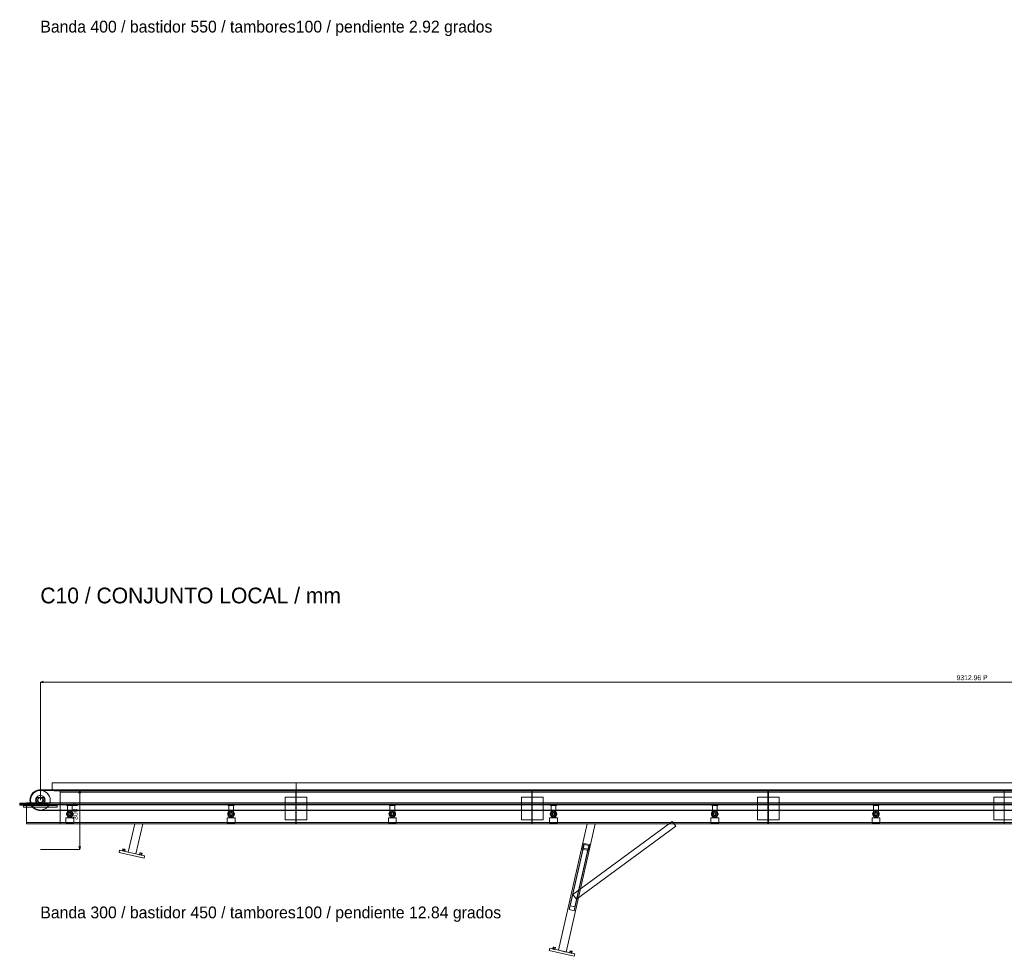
# Model space of a CAD drawing. Header units: millimetres. Extents: x -3490 to 61924, y -72580 to 6847.
# Tile 7 of 256: x -105 to 4899, y -56793 to -52035. Entities that reach past the tile are written whole.
import ezdxf

# ---------------------------------------------------------------- set-up
doc = ezdxf.new("R2010")
doc.units = ezdxf.units.MM
for name, color, linetype, lineweight in [('COTAS_P', 1, 'Continuous', 0), ('R27_C10_CONJUNTO', 7, 'Continuous', 0), ('TEXTOS', 4, 'Continuous', 0)]:
    doc.layers.add(name, color=color, linetype=linetype, lineweight=lineweight)
doc.dimstyles.new('R19_10', dxfattribs={"dimtxt": 25, "dimasz": 15, "dimexe": 15, "dimexo": 8, "dimgap": 10, "dimtad": 1, "dimtih": 1, "dimtoh": 1, "dimdsep": 46, "dimcen": 0.09, "dimadec": 0, "dimazin": 0, "dimtfac": 1, "dimtdec": 4, "dimtofl": 0, "dimtmove": 0, "dimatfit": 3, "dimfxl": 1, "dimtolj": 1, "dimtzin": 0, "dimarcsym": 0})

# ---------------------------------------------------------------- blocks, each defined once
blk = doc.blocks.new('DIM_R29_70')
at = {"layer": 'COTAS_P'}
for p, q in [((0, -55400), (15, -55395.5)), ((0, -56000), (0, -55400)), ((0, -55400), (9313, -55400)), ((0, -55400), (15, -55404.5)), ((9313, -55400), (9298, -55395.5)), ((9313, -55400), (9298, -55404.5)), ((9313, -56000), (9313, -55400))]:
    blk.add_line(p, q, dxfattribs=at)
blk.add_text('9312.96 P', height=25, dxfattribs=at).set_placement((4656.5, -55390))
blk = doc.blocks.new('DIM_R29_71')
at = {"layer": 'COTAS_P'}
for p, q in [((0, -55950), (200, -55950)), ((200, -55950), (195.5, -55965)), ((200, -56250), (200, -55950)), ((200, -55950), (204.5, -55965)), ((200, -56250), (195.5, -56235)), ((200, -56250), (204.5, -56235)), ((0, -56250), (200, -56250))]:
    blk.add_line(p, q, dxfattribs=at)
blk.add_text('300 P', height=25, rotation=90, dxfattribs=at).set_placement((190, -56100))

msp = doc.modelspace()

# ---------------------------------------------------------------- linework, layer by layer
at = {"layer": 'R27_C10_CONJUNTO'}
for p, q in [((60, -55912), (9252.964, -55912)), ((60, -55912), (60, -55947)), ((1300, -55912), (9252.964, -55912)), ((1300, -55912), (1300, -55947)), ((-53, -56000), (-52.547, -55993.082)), ((-52.547, -55993.082), (-51.194, -55986.283)), ((-49.572, -55993.474), (-52.547, -55993.082)), ((-51.194, -55986.283), (-48.966, -55979.718)), ((-48.296, -55987.059), (-51.194, -55986.283)), ((-50, -56000), (-49.039, -55990.245)), ((-49.572, -55993.474), (-50, -56000)), ((-48.296, -55987.059), (-49.572, -55993.474)), ((-49.039, -55990.245), (-46.194, -55980.866)), ((-48.966, -55979.718), (-45.899, -55973.5)), ((-46.194, -55980.866), (-48.966, -55979.718)), ((-46.194, -55980.866), (-48.296, -55987.059)), ((-46.194, -55980.866), (-41.573, -55972.221)), ((-43.301, -55975), (-46.194, -55980.866)), ((-45.899, -55973.5), (-42.048, -55967.736)), ((-43.301, -55975), (-45.899, -55973.5)), ((-39.668, -55969.562), (-43.301, -55975)), ((-42.048, -55967.736), (-37.477, -55962.523)), ((-39.668, -55969.562), (-42.048, -55967.736)), ((-41.573, -55972.221), (-35.355, -55964.645)), ((-35.355, -55964.645), (-39.668, -55969.562)), ((-37.477, -55962.523), (-32.264, -55957.952)), ((-35.355, -55964.645), (-37.477, -55962.523)), ((-35.355, -55964.645), (-27.779, -55958.427)), ((-30.438, -55960.332), (-35.355, -55964.645)), ((-32.264, -55957.952), (-26.5, -55954.101)), ((-30.438, -55960.332), (-32.264, -55957.952)), ((-25, -55956.699), (-30.438, -55960.332)), ((-27.779, -55958.427), (-19.134, -55953.806)), ((-26.5, -55954.101), (-20.282, -55951.034)), ((-25, -55956.699), (-26.5, -55954.101)), ((-19.134, -55953.806), (-25, -55956.699)), ((-23.539, -55995.318), (-22.173, -55990.816)), ((-22.173, -55990.816), (-19.955, -55986.666)), ((-20.282, -55951.034), (-13.717, -55948.806)), ((-19.134, -55953.806), (-20.282, -55951.034)), ((-19.955, -55986.666), (-16.971, -55983.029)), ((-19.134, -55953.806), (-9.755, -55950.961)), ((-12.941, -55951.704), (-19.134, -55953.806)), ((-18, -55987), (18, -55987)), ((-18, -55987), (-18, -56013)), ((-16.971, -55983.029), (-13.334, -55980.045)), ((-13.717, -55948.806), (-6.918, -55947.453)), ((-12.941, -55951.704), (-13.717, -55948.806)), ((-13.334, -55980.045), (-9.184, -55977.827)), ((-6.526, -55950.428), (-12.941, -55951.704)), ((-11.548, -55995.216), (-10.393, -55993.055)), ((-10.393, -55993.055), (-8.839, -55991.161)), ((-9.755, -55950.961), (0, -55950)), ((-9.184, -55977.827), (-4.682, -55976.461)), ((-8.839, -55991.161), (-6.945, -55989.607)), ((-6.945, -55989.607), (-4.784, -55988.452)), ((-6.918, -55947.453), (0, -55947)), ((-6.526, -55950.428), (-6.918, -55947.453)), ((0, -55950), (-6.526, -55950.428)), ((-4.784, -55988.452), (-2.439, -55987.74)), ((-4.682, -55976.461), (0, -55976)), ((-2.439, -55987.74), (0, -55987.5)), ((0, -55947), (9312.964, -55947)), ((0, -55947), (0, -55950)), ((0, -55950), (9312.964, -55950)), ((0, -55950), (9.755, -55950.961)), ((0, -55976), (4.682, -55976.461)), ((0, -55987.5), (2.439, -55987.74)), ((2.439, -55987.74), (4.784, -55988.452)), ((4.682, -55976.461), (9.184, -55977.827)), ((4.784, -55988.452), (6.945, -55989.607)), ((6.945, -55989.607), (8.839, -55991.161)), ((8.839, -55991.161), (10.393, -55993.055)), ((9.184, -55977.827), (13.334, -55980.045)), ((9.755, -55950.961), (19.134, -55953.806)), ((10.393, -55993.055), (11.548, -55995.216)), ((13.334, -55980.045), (16.971, -55983.029)), ((16.971, -55983.029), (19.955, -55986.666)), ((18, -56013), (18, -55987)), ((19.134, -55953.806), (27.779, -55958.427)), ((19.955, -55986.666), (22.173, -55990.816)), ((22.173, -55990.816), (23.539, -55995.318)), ((27.779, -55958.427), (35.355, -55964.645)), ((35.355, -55964.645), (41.573, -55972.221)), ((41.573, -55972.221), (46.194, -55980.866)), ((46.194, -55980.866), (49.039, -55990.245)), ((49.039, -55990.245), (50, -56000)), ((60, -55947), (9252.964, -55947)), ((70, -55950), (9242.964, -55950)), ((70, -55950), (70, -55953)), ((70, -55953), (9242.964, -55953)), ((100, -55953), (1298, -55953)), ((100, -55953), (100, -56120)), ((100, -55953), (100, -55959)), ((100, -55953), (9212.964, -55953)), ((100, -55959), (1298, -55959)), ((100, -55959), (9212.964, -55959)), ((1245, -55985), (1355, -55985)), ((1245, -55985), (1245, -56100)), ((1298, -56120), (1298, -55953)), ((1298, -55959), (1298, -55953)), ((1300, -55947), (9252.964, -55947)), ((1300, -55953), (2498, -55953)), ((1300, -55953), (1300, -56120)), ((1300, -55953), (1300, -55959)), ((1300, -55959), (2498, -55959)), ((1355, -56100), (1355, -55985)), ((2445, -55985), (2555, -55985)), ((2445, -55985), (2445, -56100)), ((2498, -56120), (2498, -55953)), ((2498, -55959), (2498, -55953)), ((2500, -55953), (3698, -55953)), ((2500, -55953), (2500, -56120)), ((2500, -55953), (2500, -55959)), ((2500, -55959), (3698, -55959)), ((2555, -56100), (2555, -55985)), ((3645, -55985), (3755, -55985)), ((3645, -55985), (3645, -56100)), ((3698, -56120), (3698, -55953)), ((3698, -55959), (3698, -55953)), ((3700, -55953), (4898, -55953)), ((3700, -55953), (3700, -56120)), ((3700, -55953), (3700, -55959)), ((3700, -55959), (4898, -55959)), ((3755, -56100), (3755, -55985)), ((4845, -55985), (4955, -55985)), ((4845, -55985), (4845, -56100)), ((4898, -56120), (4898, -55953)), ((4898, -55959), (4898, -55953)), ((-105, -56015.096), (-105, -56015)), ((-105, -56015), (15, -56015)), ((-105, -56015.381), (-105, -56015.096)), ((-105, -56015.096), (15, -56015.096)), ((-105, -56015.843), (-105, -56015.381)), ((-105, -56015.381), (15, -56015.381)), ((-105, -56016.464), (-105, -56015.843)), ((-105, -56015.843), (15, -56015.843)), ((-105, -56017.222), (-105, -56016.464)), ((-105, -56016.464), (15, -56016.464)), ((-105, -56018.087), (-105, -56017.222)), ((-105, -56017.222), (15, -56017.222)), ((-105, -56019.025), (-105, -56018.087)), ((-105, -56018.087), (15, -56018.087)), ((-105, -56020), (-105, -56019.025)), ((-105, -56019.025), (15, -56019.025)), ((-105, -56020.975), (-105, -56020)), ((15, -56020), (-105, -56020)), ((-105, -56020.975), (-105, -56021.913)), ((-105, -56020.975), (15, -56020.975)), ((-105, -56021.913), (-105, -56022.778)), ((-105, -56021.913), (15, -56021.913)), ((-105, -56022.778), (-105, -56023.536)), ((-105, -56022.778), (15, -56022.778)), ((-105, -56023.536), (-105, -56024.157)), ((-105, -56023.536), (15, -56023.536)), ((-105, -56024.157), (-105, -56024.619)), ((-105, -56024.157), (15, -56024.157)), ((-105, -56024.619), (-105, -56024.904)), ((-105, -56024.619), (15, -56024.619)), ((-105, -56024.904), (-105, -56025)), ((-105, -56024.904), (15, -56024.904)), ((-105, -56025), (15, -56025)), ((-85, -56027), (85, -56027)), ((-85, -56027), (-85, -56035)), ((-85, -56035), (85, -56035)), ((-70, -56014), (9382.964, -56014)), ((-70, -56014), (-70, -56020)), ((-70, -56020), (9382.964, -56020)), ((-70, -56023), (9382.964, -56023)), ((-70, -56023), (-70, -56120)), ((-50, -56000), (-53, -56000)), ((-52.547, -56006.918), (-53, -56000)), ((-49.572, -56006.526), (-52.547, -56006.918)), ((-51.194, -56013.717), (-52.547, -56006.918)), ((-48.296, -56012.941), (-51.194, -56013.717)), ((-48.966, -56020.282), (-51.194, -56013.717)), ((-49.039, -56009.755), (-50, -56000)), ((-50, -56000), (-49.572, -56006.526)), ((-49.572, -56006.526), (-48.296, -56012.941)), ((-46.194, -56019.134), (-49.039, -56009.755)), ((-46.194, -56019.134), (-48.966, -56020.282)), ((-45.899, -56026.5), (-48.966, -56020.282)), ((-48.296, -56012.941), (-46.194, -56019.134)), ((-41.573, -56027.779), (-46.194, -56019.134)), ((-46.194, -56019.134), (-43.301, -56025)), ((-43.301, -56025), (-45.899, -56026.5)), ((-42.048, -56032.264), (-45.899, -56026.5)), ((-45, -56013), (45, -56013)), ((-45, -56013), (-45, -56023)), ((-45, -56023), (45, -56023)), ((-43.301, -56025), (-39.668, -56030.438)), ((-39.668, -56030.438), (-42.048, -56032.264)), ((-37.477, -56037.477), (-42.048, -56032.264)), ((-35.355, -56035.355), (-41.573, -56027.779)), ((-39.668, -56030.438), (-35.355, -56035.355)), ((-35.355, -56035.355), (-37.477, -56037.477)), ((-32.264, -56042.048), (-37.477, -56037.477)), ((-37, -56013.077), (-37, -56013)), ((-37, -56013), (-23, -56013)), ((-37, -56013.304), (-37, -56013.077)), ((-37, -56013.077), (-23, -56013.077)), ((-37, -56013.674), (-37, -56013.304)), ((-37, -56013.304), (-23, -56013.304)), ((-37, -56014.172), (-37, -56013.674)), ((-37, -56013.674), (-23, -56013.674)), ((-37, -56014.778), (-37, -56014.172)), ((-37, -56014.172), (-23, -56014.172)), ((-37, -56015.469), (-37, -56014.778)), ((-37, -56014.778), (-23, -56014.778)), ((-37, -56016.22), (-37, -56015.469)), ((-37, -56015.469), (-23, -56015.469)), ((-37, -56017), (-37, -56016.22)), ((-37, -56016.22), (-23, -56016.22)), ((-37, -56017.78), (-37, -56017)), ((-23, -56017), (-37, -56017)), ((-37, -56017.78), (-37, -56018.531)), ((-37, -56017.78), (-23, -56017.78)), ((-37, -56018.531), (-37, -56019.222)), ((-37, -56018.531), (-23, -56018.531)), ((-37, -56019.222), (-37, -56019.828)), ((-37, -56019.222), (-23, -56019.222)), ((-37, -56019.828), (-37, -56020.326)), ((-37, -56019.828), (-23, -56019.828)), ((-37, -56020.326), (-37, -56020.696)), ((-37, -56020.326), (-23, -56020.326)), ((-37, -56020.696), (-37, -56020.923)), ((-37, -56020.696), (-23, -56020.696)), ((-37, -56020.923), (-37, -56021)), ((-37, -56020.923), (-23, -56020.923)), ((-37, -56021), (-23, -56021)), ((-27.779, -56041.573), (-35.355, -56035.355)), ((-35.355, -56035.355), (-30.438, -56039.668)), ((-30.438, -56039.668), (-32.264, -56042.048)), ((-26.5, -56045.899), (-32.264, -56042.048)), ((-30.438, -56039.668), (-25, -56043.301)), ((-19.134, -56046.194), (-27.779, -56041.573)), ((-25, -56043.301), (-26.5, -56045.899)), ((-25, -56043.301), (-19.134, -56046.194)), ((-24, -56000), (-23.539, -55995.318)), ((-23.539, -56004.682), (-24, -56000)), ((-22.173, -56009.184), (-23.539, -56004.682)), ((-23, -56013.077), (-23, -56013)), ((-23, -56013.304), (-23, -56013.077)), ((-23, -56013.674), (-23, -56013.304)), ((-23, -56014.172), (-23, -56013.674)), ((-23, -56014.778), (-23, -56014.172)), ((-23, -56015.469), (-23, -56014.778)), ((-23, -56016.22), (-23, -56015.469)), ((-23, -56017), (-23, -56016.22)), ((-23, -56017), (-23, -56017.78)), ((-23, -56017.78), (-23, -56018.531)), ((-23, -56018.531), (-23, -56019.222)), ((-23, -56019.222), (-23, -56019.828)), ((-23, -56019.828), (-23, -56020.326)), ((-23, -56020.326), (-23, -56020.696)), ((-23, -56020.696), (-23, -56020.923)), ((-23, -56020.923), (-23, -56021)), ((-19.955, -56013.334), (-22.173, -56009.184)), ((-16.971, -56016.971), (-19.955, -56013.334)), ((-18, -56013), (18, -56013)), ((-13.334, -56019.955), (-16.971, -56016.971)), ((-9.184, -56022.173), (-13.334, -56019.955)), ((-12.5, -56000), (-12.26, -55997.561)), ((-12.26, -56002.439), (-12.5, -56000)), ((-12.26, -55997.561), (-11.548, -55995.216)), ((-11.548, -56004.784), (-12.26, -56002.439)), ((-10.393, -56006.945), (-11.548, -56004.784)), ((-8.839, -56008.839), (-10.393, -56006.945)), ((-4.682, -56023.539), (-9.184, -56022.173)), ((-6.945, -56010.393), (-8.839, -56008.839)), ((-4.784, -56011.548), (-6.945, -56010.393)), ((-2.439, -56012.26), (-4.784, -56011.548)), ((0, -56024), (-4.682, -56023.539)), ((0, -56012.5), (-2.439, -56012.26)), ((2.439, -56012.26), (0, -56012.5)), ((4.682, -56023.539), (0, -56024)), ((4.784, -56011.548), (2.439, -56012.26)), ((9.184, -56022.173), (4.682, -56023.539)), ((6.945, -56010.393), (4.784, -56011.548)), ((8.839, -56008.839), (6.945, -56010.393)), ((10.393, -56006.945), (8.839, -56008.839)), ((13.334, -56019.955), (9.184, -56022.173)), ((11.548, -56004.784), (10.393, -56006.945)), ((11.548, -55995.216), (12.26, -55997.561)), ((12.26, -56002.439), (11.548, -56004.784)), ((12.26, -55997.561), (12.5, -56000)), ((12.5, -56000), (12.26, -56002.439)), ((16.971, -56016.971), (13.334, -56019.955)), ((15, -56015.096), (15, -56015)), ((15, -56015.381), (15, -56015.096)), ((15, -56015.843), (15, -56015.381)), ((15, -56016.464), (15, -56015.843)), ((15, -56017.222), (15, -56016.464)), ((15, -56018.087), (15, -56017.222)), ((15, -56019.025), (15, -56018.087)), ((15, -56020), (15, -56019.025)), ((15, -56020), (15, -56020.975)), ((15, -56020.975), (15, -56021.913)), ((15, -56021.913), (15, -56022.778)), ((15, -56022.778), (15, -56023.536)), ((15, -56023.536), (15, -56024.157)), ((15, -56024.157), (15, -56024.619)), ((15, -56024.619), (15, -56024.904)), ((15, -56024.904), (15, -56025)), ((19.955, -56013.334), (16.971, -56016.971)), ((27.779, -56041.573), (19.134, -56046.194)), ((22.173, -56009.184), (19.955, -56013.334)), ((23.539, -56004.682), (22.173, -56009.184)), ((23, -56013.077), (23, -56013)), ((23, -56013), (37, -56013)), ((23, -56013.304), (23, -56013.077)), ((23, -56013.077), (37, -56013.077)), ((23, -56013.674), (23, -56013.304)), ((23, -56013.304), (37, -56013.304)), ((23, -56014.172), (23, -56013.674)), ((23, -56013.674), (37, -56013.674)), ((23, -56014.778), (23, -56014.172)), ((23, -56014.172), (37, -56014.172)), ((23, -56015.469), (23, -56014.778)), ((23, -56014.778), (37, -56014.778)), ((23, -56016.22), (23, -56015.469)), ((23, -56015.469), (37, -56015.469)), ((23, -56017), (23, -56016.22)), ((23, -56016.22), (37, -56016.22)), ((23, -56017.78), (23, -56017)), ((37, -56017), (23, -56017)), ((23, -56017.78), (23, -56018.531)), ((23, -56017.78), (37, -56017.78)), ((23, -56018.531), (23, -56019.222)), ((23, -56018.531), (37, -56018.531)), ((23, -56019.222), (23, -56019.828)), ((23, -56019.222), (37, -56019.222)), ((23, -56019.828), (23, -56020.326)), ((23, -56019.828), (37, -56019.828)), ((23, -56020.326), (23, -56020.696)), ((23, -56020.326), (37, -56020.326)), ((23, -56020.696), (23, -56020.923)), ((23, -56020.696), (37, -56020.696)), ((23, -56020.923), (23, -56021)), ((23, -56020.923), (37, -56020.923)), ((23, -56021), (37, -56021)), ((23.539, -55995.318), (24, -56000)), ((24, -56000), (23.539, -56004.682)), ((35.355, -56035.355), (27.779, -56041.573)), ((41.573, -56027.779), (35.355, -56035.355)), ((37, -56013.077), (37, -56013)), ((37, -56013.304), (37, -56013.077)), ((37, -56013.674), (37, -56013.304)), ((37, -56014.172), (37, -56013.674)), ((37, -56014.778), (37, -56014.172)), ((37, -56015.469), (37, -56014.778)), ((37, -56016.22), (37, -56015.469)), ((37, -56017), (37, -56016.22)), ((37, -56017), (37, -56017.78)), ((37, -56017.78), (37, -56018.531)), ((37, -56018.531), (37, -56019.222)), ((37, -56019.222), (37, -56019.828)), ((37, -56019.828), (37, -56020.326)), ((37, -56020.326), (37, -56020.696)), ((37, -56020.696), (37, -56020.923)), ((37, -56020.923), (37, -56021)), ((46.194, -56019.134), (41.573, -56027.779)), ((45, -56023), (45, -56013)), ((49.039, -56009.755), (46.194, -56019.134)), ((50, -56000), (49.039, -56009.755)), ((85, -56035), (85, -56027)), ((135, -56020), (165, -56020)), ((135, -56020), (135, -56026)), ((135, -56026), (165, -56026)), ((138, -56020), (162, -56020)), ((138, -56020), (138, -56080)), ((162, -56080), (162, -56020)), ((165, -56026), (165, -56020)), ((954.36, -56020), (984.36, -56020)), ((954.36, -56020), (954.36, -56026)), ((954.36, -56026), (984.36, -56026)), ((957.36, -56020), (981.36, -56020)), ((957.36, -56020), (957.36, -56080)), ((981.36, -56080), (981.36, -56020)), ((984.36, -56026), (984.36, -56020)), ((1773.721, -56020), (1803.721, -56020)), ((1773.721, -56020), (1773.721, -56026)), ((1773.721, -56026), (1803.721, -56026)), ((1776.721, -56020), (1800.721, -56020)), ((1776.721, -56020), (1776.721, -56080)), ((1800.721, -56080), (1800.721, -56020)), ((1803.721, -56026), (1803.721, -56020)), ((2593.081, -56020), (2623.081, -56020)), ((2593.081, -56020), (2593.081, -56026)), ((2593.081, -56026), (2623.081, -56026)), ((2596.081, -56020), (2620.081, -56020)), ((2596.081, -56020), (2596.081, -56080)), ((2620.081, -56080), (2620.081, -56020)), ((2623.081, -56026), (2623.081, -56020)), ((3412.441, -56020), (3442.441, -56020)), ((3412.441, -56020), (3412.441, -56026)), ((3412.441, -56026), (3442.441, -56026)), ((3415.441, -56020), (3439.441, -56020)), ((3415.441, -56020), (3415.441, -56080)), ((3439.441, -56080), (3439.441, -56020)), ((3442.441, -56026), (3442.441, -56020)), ((4231.802, -56020), (4261.802, -56020)), ((4231.802, -56020), (4231.802, -56026)), ((4231.802, -56026), (4261.802, -56026)), ((4234.802, -56020), (4258.802, -56020)), ((4234.802, -56020), (4234.802, -56080)), ((4258.802, -56080), (4258.802, -56020)), ((4261.802, -56026), (4261.802, -56020)), ((-20.282, -56048.966), (-26.5, -56045.899)), ((-19.134, -56046.194), (-20.282, -56048.966)), ((-13.717, -56051.194), (-20.282, -56048.966)), ((-9.755, -56049.039), (-19.134, -56046.194)), ((-19.134, -56046.194), (-12.941, -56048.296)), ((-12.941, -56048.296), (-13.717, -56051.194)), ((-6.918, -56052.547), (-13.717, -56051.194)), ((-12.941, -56048.296), (-6.526, -56049.572)), ((0, -56050), (-9.755, -56049.039)), ((-6.526, -56049.572), (-6.918, -56052.547)), ((0, -56053), (-6.918, -56052.547)), ((-6.526, -56049.572), (0, -56050)), ((9.755, -56049.039), (0, -56050)), ((0, -56050), (9312.964, -56050)), ((0, -56050), (0, -56053)), ((0, -56053), (9312.964, -56053)), ((19.134, -56046.194), (9.755, -56049.039)), ((130, -56090), (170, -56090)), ((130, -56090), (130, -56115)), ((133, -56070), (133.327, -56066.683)), ((133.327, -56073.317), (133, -56070)), ((133.327, -56066.683), (134.294, -56063.494)), ((134.294, -56076.506), (133.327, -56073.317)), ((134.294, -56063.494), (135.865, -56060.555)), ((135.865, -56079.445), (134.294, -56076.506)), ((135.865, -56060.555), (137.979, -56057.979)), ((137.979, -56082.021), (135.865, -56079.445)), ((137.979, -56057.979), (140.555, -56055.865)), ((140.555, -56084.135), (137.979, -56082.021)), ((138, -56070), (138.231, -56067.659)), ((138.231, -56072.341), (138, -56070)), ((138, -56080), (162, -56080)), ((138.231, -56067.659), (138.913, -56065.408)), ((138.913, -56074.592), (138.231, -56072.341)), ((138.913, -56065.408), (140.022, -56063.333)), ((140.022, -56076.667), (138.913, -56074.592)), ((140.022, -56063.333), (141.515, -56061.515)), ((141.515, -56078.485), (140.022, -56076.667)), ((140.555, -56055.865), (143.494, -56054.294)), ((143.494, -56085.706), (140.555, -56084.135)), ((141.515, -56061.515), (143.333, -56060.022)), ((143.333, -56079.978), (141.515, -56078.485)), ((143.333, -56060.022), (145.408, -56058.913)), ((145.408, -56081.087), (143.333, -56079.978)), ((143.494, -56054.294), (146.683, -56053.327)), ((146.683, -56086.673), (143.494, -56085.706)), ((144, -56070), (144.115, -56068.829)), ((144.115, -56071.171), (144, -56070)), ((144.115, -56068.829), (144.457, -56067.704)), ((144.457, -56072.296), (144.115, -56071.171)), ((144.457, -56067.704), (145.011, -56066.667)), ((145.011, -56073.333), (144.457, -56072.296)), ((145.011, -56066.667), (145.757, -56065.757)), ((145.757, -56074.243), (145.011, -56073.333)), ((145.408, -56058.913), (147.659, -56058.231)), ((147.659, -56081.769), (145.408, -56081.087)), ((145.757, -56065.757), (146.667, -56065.011)), ((146.667, -56074.989), (145.757, -56074.243)), ((146.667, -56065.011), (147.704, -56064.457)), ((147.704, -56075.543), (146.667, -56074.989)), ((146.683, -56053.327), (150, -56053)), ((150, -56087), (146.683, -56086.673)), ((147.659, -56058.231), (150, -56058)), ((150, -56082), (147.659, -56081.769)), ((147.704, -56064.457), (148.829, -56064.115)), ((148.829, -56075.885), (147.704, -56075.543)), ((148.829, -56064.115), (150, -56064)), ((150, -56076), (148.829, -56075.885)), ((150, -56053), (153.317, -56053.327)), ((150, -56058), (152.341, -56058.231)), ((150, -56064), (151.171, -56064.115)), ((151.171, -56075.885), (150, -56076)), ((152.341, -56081.769), (150, -56082)), ((153.317, -56086.673), (150, -56087)), ((151.171, -56064.115), (152.296, -56064.457)), ((152.296, -56075.543), (151.171, -56075.885)), ((152.296, -56064.457), (153.333, -56065.011)), ((153.333, -56074.989), (152.296, -56075.543)), ((152.341, -56058.231), (154.592, -56058.913)), ((154.592, -56081.087), (152.341, -56081.769)), ((153.317, -56053.327), (156.506, -56054.294)), ((156.506, -56085.706), (153.317, -56086.673)), ((153.333, -56065.011), (154.243, -56065.757)), ((154.243, -56074.243), (153.333, -56074.989)), ((154.243, -56065.757), (154.989, -56066.667)), ((154.989, -56073.333), (154.243, -56074.243)), ((154.592, -56058.913), (156.667, -56060.022)), ((156.667, -56079.978), (154.592, -56081.087)), ((154.989, -56066.667), (155.543, -56067.704)), ((155.543, -56072.296), (154.989, -56073.333)), ((155.543, -56067.704), (155.885, -56068.829)), ((155.885, -56071.171), (155.543, -56072.296)), ((155.885, -56068.829), (156, -56070)), ((156, -56070), (155.885, -56071.171)), ((156.506, -56054.294), (159.445, -56055.865)), ((159.445, -56084.135), (156.506, -56085.706)), ((156.667, -56060.022), (158.485, -56061.515)), ((158.485, -56078.485), (156.667, -56079.978)), ((158.485, -56061.515), (159.978, -56063.333)), ((159.978, -56076.667), (158.485, -56078.485)), ((159.445, -56055.865), (162.021, -56057.979)), ((162.021, -56082.021), (159.445, -56084.135)), ((159.978, -56063.333), (161.087, -56065.408)), ((161.087, -56074.592), (159.978, -56076.667)), ((161.087, -56065.408), (161.769, -56067.659)), ((161.769, -56072.341), (161.087, -56074.592)), ((161.769, -56067.659), (162, -56070)), ((162, -56070), (161.769, -56072.341)), ((162.021, -56057.979), (164.135, -56060.555)), ((164.135, -56079.445), (162.021, -56082.021)), ((164.135, -56060.555), (165.706, -56063.494)), ((165.706, -56076.506), (164.135, -56079.445)), ((165.706, -56063.494), (166.673, -56066.683)), ((166.673, -56073.317), (165.706, -56076.506)), ((166.673, -56066.683), (167, -56070)), ((167, -56070), (166.673, -56073.317)), ((170, -56115), (170, -56090)), ((949.36, -56090), (989.36, -56090)), ((949.36, -56090), (949.36, -56115)), ((952.36, -56070), (952.687, -56066.683)), ((952.687, -56073.317), (952.36, -56070)), ((952.687, -56066.683), (953.654, -56063.494)), ((953.654, -56076.506), (952.687, -56073.317)), ((953.654, -56063.494), (955.225, -56060.555)), ((955.225, -56079.445), (953.654, -56076.506)), ((955.225, -56060.555), (957.34, -56057.979)), ((957.34, -56082.021), (955.225, -56079.445)), ((957.34, -56057.979), (959.916, -56055.865)), ((959.916, -56084.135), (957.34, -56082.021)), ((957.36, -56070), (957.591, -56067.659)), ((957.591, -56072.341), (957.36, -56070)), ((957.36, -56080), (981.36, -56080)), ((957.591, -56067.659), (958.274, -56065.408)), ((958.274, -56074.592), (957.591, -56072.341)), ((958.274, -56065.408), (959.383, -56063.333)), ((959.383, -56076.667), (958.274, -56074.592)), ((959.383, -56063.333), (960.875, -56061.515)), ((960.875, -56078.485), (959.383, -56076.667)), ((959.916, -56055.865), (962.855, -56054.294)), ((962.855, -56085.706), (959.916, -56084.135)), ((960.875, -56061.515), (962.694, -56060.022)), ((962.694, -56079.978), (960.875, -56078.485)), ((962.694, -56060.022), (964.768, -56058.913)), ((964.768, -56081.087), (962.694, -56079.978)), ((962.855, -56054.294), (966.044, -56053.327)), ((966.044, -56086.673), (962.855, -56085.706)), ((963.36, -56070), (963.476, -56068.829)), ((963.476, -56071.171), (963.36, -56070)), ((963.476, -56068.829), (963.817, -56067.704)), ((963.817, -56072.296), (963.476, -56071.171)), ((963.817, -56067.704), (964.372, -56066.667)), ((964.372, -56073.333), (963.817, -56072.296)), ((964.372, -56066.667), (965.118, -56065.757)), ((965.118, -56074.243), (964.372, -56073.333)), ((964.768, -56058.913), (967.019, -56058.231)), ((967.019, -56081.769), (964.768, -56081.087)), ((965.118, -56065.757), (966.027, -56065.011)), ((966.027, -56074.989), (965.118, -56074.243)), ((966.027, -56065.011), (967.064, -56064.457)), ((967.064, -56075.543), (966.027, -56074.989)), ((966.044, -56053.327), (969.36, -56053)), ((969.36, -56087), (966.044, -56086.673)), ((967.019, -56058.231), (969.36, -56058)), ((969.36, -56082), (967.019, -56081.769)), ((967.064, -56064.457), (968.19, -56064.115)), ((968.19, -56075.885), (967.064, -56075.543)), ((968.19, -56064.115), (969.36, -56064)), ((969.36, -56076), (968.19, -56075.885)), ((969.36, -56053), (972.677, -56053.327)), ((969.36, -56058), (971.701, -56058.231)), ((969.36, -56064), (970.531, -56064.115)), ((970.531, -56075.885), (969.36, -56076)), ((971.701, -56081.769), (969.36, -56082)), ((972.677, -56086.673), (969.36, -56087)), ((970.531, -56064.115), (971.656, -56064.457)), ((971.656, -56075.543), (970.531, -56075.885)), ((971.656, -56064.457), (972.694, -56065.011)), ((972.694, -56074.989), (971.656, -56075.543)), ((971.701, -56058.231), (973.953, -56058.913)), ((973.953, -56081.087), (971.701, -56081.769)), ((972.677, -56053.327), (975.866, -56054.294)), ((975.866, -56085.706), (972.677, -56086.673)), ((972.694, -56065.011), (973.603, -56065.757)), ((973.603, -56074.243), (972.694, -56074.989)), ((973.603, -56065.757), (974.349, -56066.667)), ((974.349, -56073.333), (973.603, -56074.243)), ((973.953, -56058.913), (976.027, -56060.022)), ((976.027, -56079.978), (973.953, -56081.087)), ((974.349, -56066.667), (974.904, -56067.704)), ((974.904, -56072.296), (974.349, -56073.333)), ((974.904, -56067.704), (975.245, -56068.829)), ((975.245, -56071.171), (974.904, -56072.296)), ((975.245, -56068.829), (975.36, -56070)), ((975.36, -56070), (975.245, -56071.171)), ((975.866, -56054.294), (978.805, -56055.865)), ((978.805, -56084.135), (975.866, -56085.706)), ((976.027, -56060.022), (977.846, -56061.515)), ((977.846, -56078.485), (976.027, -56079.978)), ((977.846, -56061.515), (979.338, -56063.333)), ((979.338, -56076.667), (977.846, -56078.485)), ((978.805, -56055.865), (981.381, -56057.979)), ((981.381, -56082.021), (978.805, -56084.135)), ((979.338, -56063.333), (980.447, -56065.408)), ((980.447, -56074.592), (979.338, -56076.667)), ((980.447, -56065.408), (981.13, -56067.659)), ((981.13, -56072.341), (980.447, -56074.592)), ((981.13, -56067.659), (981.36, -56070)), ((981.36, -56070), (981.13, -56072.341)), ((981.381, -56057.979), (983.495, -56060.555)), ((983.495, -56079.445), (981.381, -56082.021)), ((983.495, -56060.555), (985.066, -56063.494)), ((985.066, -56076.506), (983.495, -56079.445)), ((985.066, -56063.494), (986.034, -56066.683)), ((986.034, -56073.317), (985.066, -56076.506)), ((986.034, -56066.683), (986.36, -56070)), ((986.36, -56070), (986.034, -56073.317)), ((989.36, -56115), (989.36, -56090)), ((1768.721, -56090), (1808.721, -56090)), ((1768.721, -56090), (1768.721, -56115)), ((1771.721, -56070), (1772.047, -56066.683)), ((1772.047, -56073.317), (1771.721, -56070)), ((1772.047, -56066.683), (1773.015, -56063.494)), ((1773.015, -56076.506), (1772.047, -56073.317)), ((1773.015, -56063.494), (1774.586, -56060.555)), ((1774.586, -56079.445), (1773.015, -56076.506)), ((1774.586, -56060.555), (1776.7, -56057.979)), ((1776.7, -56082.021), (1774.586, -56079.445)), ((1776.7, -56057.979), (1779.276, -56055.865)), ((1779.276, -56084.135), (1776.7, -56082.021)), ((1776.721, -56070), (1776.951, -56067.659)), ((1776.951, -56072.341), (1776.721, -56070)), ((1776.721, -56080), (1800.721, -56080)), ((1776.951, -56067.659), (1777.634, -56065.408)), ((1777.634, -56074.592), (1776.951, -56072.341)), ((1777.634, -56065.408), (1778.743, -56063.333)), ((1778.743, -56076.667), (1777.634, -56074.592)), ((1778.743, -56063.333), (1780.235, -56061.515)), ((1780.235, -56078.485), (1778.743, -56076.667)), ((1779.276, -56055.865), (1782.215, -56054.294)), ((1782.215, -56085.706), (1779.276, -56084.135)), ((1780.235, -56061.515), (1782.054, -56060.022)), ((1782.054, -56079.978), (1780.235, -56078.485)), ((1782.054, -56060.022), (1784.129, -56058.913)), ((1784.129, -56081.087), (1782.054, -56079.978)), ((1782.215, -56054.294), (1785.404, -56053.327)), ((1785.404, -56086.673), (1782.215, -56085.706)), ((1782.721, -56070), (1782.836, -56068.829)), ((1782.836, -56071.171), (1782.721, -56070)), ((1782.836, -56068.829), (1783.177, -56067.704)), ((1783.177, -56072.296), (1782.836, -56071.171)), ((1783.177, -56067.704), (1783.732, -56066.667)), ((1783.732, -56073.333), (1783.177, -56072.296)), ((1783.732, -56066.667), (1784.478, -56065.757)), ((1784.478, -56074.243), (1783.732, -56073.333)), ((1784.129, -56058.913), (1786.38, -56058.231)), ((1786.38, -56081.769), (1784.129, -56081.087)), ((1784.478, -56065.757), (1785.387, -56065.011)), ((1785.387, -56074.989), (1784.478, -56074.243)), ((1785.387, -56065.011), (1786.425, -56064.457)), ((1786.425, -56075.543), (1785.387, -56074.989)), ((1785.404, -56053.327), (1788.721, -56053)), ((1788.721, -56087), (1785.404, -56086.673)), ((1786.38, -56058.231), (1788.721, -56058)), ((1788.721, -56082), (1786.38, -56081.769)), ((1786.425, -56064.457), (1787.55, -56064.115)), ((1787.55, -56075.885), (1786.425, -56075.543)), ((1787.55, -56064.115), (1788.721, -56064)), ((1788.721, -56076), (1787.55, -56075.885)), ((1788.721, -56053), (1792.037, -56053.327)), ((1788.721, -56058), (1791.062, -56058.231)), ((1788.721, -56064), (1789.891, -56064.115)), ((1789.891, -56075.885), (1788.721, -56076)), ((1791.062, -56081.769), (1788.721, -56082)), ((1792.037, -56086.673), (1788.721, -56087)), ((1789.891, -56064.115), (1791.017, -56064.457)), ((1791.017, -56075.543), (1789.891, -56075.885)), ((1791.017, -56064.457), (1792.054, -56065.011)), ((1792.054, -56074.989), (1791.017, -56075.543)), ((1791.062, -56058.231), (1793.313, -56058.913)), ((1793.313, -56081.087), (1791.062, -56081.769)), ((1792.037, -56053.327), (1795.226, -56054.294)), ((1795.226, -56085.706), (1792.037, -56086.673)), ((1792.054, -56065.011), (1792.963, -56065.757)), ((1792.963, -56074.243), (1792.054, -56074.989)), ((1792.963, -56065.757), (1793.71, -56066.667)), ((1793.71, -56073.333), (1792.963, -56074.243)), ((1793.313, -56058.913), (1795.388, -56060.022)), ((1795.388, -56079.978), (1793.313, -56081.087)), ((1793.71, -56066.667), (1794.264, -56067.704)), ((1794.264, -56072.296), (1793.71, -56073.333)), ((1794.264, -56067.704), (1794.605, -56068.829)), ((1794.605, -56071.171), (1794.264, -56072.296)), ((1794.605, -56068.829), (1794.721, -56070)), ((1794.721, -56070), (1794.605, -56071.171)), ((1795.226, -56054.294), (1798.165, -56055.865)), ((1798.165, -56084.135), (1795.226, -56085.706)), ((1795.388, -56060.022), (1797.206, -56061.515)), ((1797.206, -56078.485), (1795.388, -56079.978)), ((1797.206, -56061.515), (1798.698, -56063.333)), ((1798.698, -56076.667), (1797.206, -56078.485)), ((1798.165, -56055.865), (1800.742, -56057.979)), ((1800.742, -56082.021), (1798.165, -56084.135)), ((1798.698, -56063.333), (1799.807, -56065.408)), ((1799.807, -56074.592), (1798.698, -56076.667)), ((1799.807, -56065.408), (1800.49, -56067.659)), ((1800.49, -56072.341), (1799.807, -56074.592)), ((1800.49, -56067.659), (1800.721, -56070)), ((1800.721, -56070), (1800.49, -56072.341)), ((1800.742, -56057.979), (1802.856, -56060.555)), ((1802.856, -56079.445), (1800.742, -56082.021)), ((1802.856, -56060.555), (1804.427, -56063.494)), ((1804.427, -56076.506), (1802.856, -56079.445)), ((1804.427, -56063.494), (1805.394, -56066.683)), ((1805.394, -56073.317), (1804.427, -56076.506)), ((1805.394, -56066.683), (1805.721, -56070)), ((1805.721, -56070), (1805.394, -56073.317)), ((1808.721, -56115), (1808.721, -56090)), ((2588.081, -56090), (2628.081, -56090)), ((2588.081, -56090), (2588.081, -56115)), ((2591.081, -56070), (2591.408, -56066.683)), ((2591.408, -56073.317), (2591.081, -56070)), ((2591.408, -56066.683), (2592.375, -56063.494)), ((2592.375, -56076.506), (2591.408, -56073.317)), ((2592.375, -56063.494), (2593.946, -56060.555)), ((2593.946, -56079.445), (2592.375, -56076.506)), ((2593.946, -56060.555), (2596.06, -56057.979)), ((2596.06, -56082.021), (2593.946, -56079.445)), ((2596.06, -56057.979), (2598.636, -56055.865)), ((2598.636, -56084.135), (2596.06, -56082.021)), ((2596.081, -56070), (2596.312, -56067.659)), ((2596.312, -56072.341), (2596.081, -56070)), ((2596.081, -56080), (2620.081, -56080)), ((2596.312, -56067.659), (2596.995, -56065.408)), ((2596.995, -56074.592), (2596.312, -56072.341)), ((2596.995, -56065.408), (2598.103, -56063.333)), ((2598.103, -56076.667), (2596.995, -56074.592)), ((2598.103, -56063.333), (2599.596, -56061.515)), ((2599.596, -56078.485), (2598.103, -56076.667)), ((2598.636, -56055.865), (2601.575, -56054.294)), ((2601.575, -56085.706), (2598.636, -56084.135)), ((2599.596, -56061.515), (2601.414, -56060.022)), ((2601.414, -56079.978), (2599.596, -56078.485)), ((2601.414, -56060.022), (2603.489, -56058.913)), ((2603.489, -56081.087), (2601.414, -56079.978)), ((2601.575, -56054.294), (2604.765, -56053.327)), ((2604.765, -56086.673), (2601.575, -56085.706)), ((2602.081, -56070), (2602.196, -56068.829)), ((2602.196, -56071.171), (2602.081, -56070)), ((2602.196, -56068.829), (2602.538, -56067.704)), ((2602.538, -56072.296), (2602.196, -56071.171)), ((2602.538, -56067.704), (2603.092, -56066.667)), ((2603.092, -56073.333), (2602.538, -56072.296)), ((2603.092, -56066.667), (2603.838, -56065.757)), ((2603.838, -56074.243), (2603.092, -56073.333)), ((2603.489, -56058.913), (2605.74, -56058.231)), ((2605.74, -56081.769), (2603.489, -56081.087)), ((2603.838, -56065.757), (2604.748, -56065.011)), ((2604.748, -56074.989), (2603.838, -56074.243)), ((2604.748, -56065.011), (2605.785, -56064.457)), ((2605.785, -56075.543), (2604.748, -56074.989)), ((2604.765, -56053.327), (2608.081, -56053)), ((2608.081, -56087), (2604.765, -56086.673)), ((2605.74, -56058.231), (2608.081, -56058)), ((2608.081, -56082), (2605.74, -56081.769)), ((2605.785, -56064.457), (2606.911, -56064.115)), ((2606.911, -56075.885), (2605.785, -56075.543)), ((2606.911, -56064.115), (2608.081, -56064)), ((2608.081, -56076), (2606.911, -56075.885)), ((2608.081, -56053), (2611.398, -56053.327)), ((2608.081, -56058), (2610.422, -56058.231)), ((2608.081, -56064), (2609.252, -56064.115)), ((2609.252, -56075.885), (2608.081, -56076)), ((2610.422, -56081.769), (2608.081, -56082)), ((2611.398, -56086.673), (2608.081, -56087)), ((2609.252, -56064.115), (2610.377, -56064.457)), ((2610.377, -56075.543), (2609.252, -56075.885)), ((2610.377, -56064.457), (2611.415, -56065.011)), ((2611.415, -56074.989), (2610.377, -56075.543)), ((2610.422, -56058.231), (2612.673, -56058.913)), ((2612.673, -56081.087), (2610.422, -56081.769)), ((2611.398, -56053.327), (2614.587, -56054.294)), ((2614.587, -56085.706), (2611.398, -56086.673)), ((2611.415, -56065.011), (2612.324, -56065.757)), ((2612.324, -56074.243), (2611.415, -56074.989)), ((2612.324, -56065.757), (2613.07, -56066.667)), ((2613.07, -56073.333), (2612.324, -56074.243)), ((2612.673, -56058.913), (2614.748, -56060.022)), ((2614.748, -56079.978), (2612.673, -56081.087)), ((2613.07, -56066.667), (2613.624, -56067.704)), ((2613.624, -56072.296), (2613.07, -56073.333)), ((2613.624, -56067.704), (2613.966, -56068.829)), ((2613.966, -56071.171), (2613.624, -56072.296)), ((2613.966, -56068.829), (2614.081, -56070)), ((2614.081, -56070), (2613.966, -56071.171)), ((2614.587, -56054.294), (2617.526, -56055.865)), ((2617.526, -56084.135), (2614.587, -56085.706)), ((2614.748, -56060.022), (2616.566, -56061.515)), ((2616.566, -56078.485), (2614.748, -56079.978)), ((2616.566, -56061.515), (2618.059, -56063.333)), ((2618.059, -56076.667), (2616.566, -56078.485)), ((2617.526, -56055.865), (2620.102, -56057.979)), ((2620.102, -56082.021), (2617.526, -56084.135)), ((2618.059, -56063.333), (2619.168, -56065.408)), ((2619.168, -56074.592), (2618.059, -56076.667)), ((2619.168, -56065.408), (2619.851, -56067.659)), ((2619.851, -56072.341), (2619.168, -56074.592)), ((2619.851, -56067.659), (2620.081, -56070)), ((2620.081, -56070), (2619.851, -56072.341)), ((2620.102, -56057.979), (2622.216, -56060.555)), ((2622.216, -56079.445), (2620.102, -56082.021)), ((2622.216, -56060.555), (2623.787, -56063.494)), ((2623.787, -56076.506), (2622.216, -56079.445)), ((2623.787, -56063.494), (2624.754, -56066.683)), ((2624.754, -56073.317), (2623.787, -56076.506)), ((2624.754, -56066.683), (2625.081, -56070)), ((2625.081, -56070), (2624.754, -56073.317)), ((2628.081, -56115), (2628.081, -56090)), ((3407.441, -56090), (3447.441, -56090)), ((3407.441, -56090), (3407.441, -56115)), ((3410.441, -56070), (3410.768, -56066.683)), ((3410.768, -56073.317), (3410.441, -56070)), ((3410.768, -56066.683), (3411.736, -56063.494)), ((3411.736, -56076.506), (3410.768, -56073.317)), ((3411.736, -56063.494), (3413.307, -56060.555)), ((3413.307, -56079.445), (3411.736, -56076.506)), ((3413.307, -56060.555), (3415.421, -56057.979)), ((3415.421, -56082.021), (3413.307, -56079.445)), ((3415.421, -56057.979), (3417.997, -56055.865)), ((3417.997, -56084.135), (3415.421, -56082.021)), ((3415.441, -56070), (3415.672, -56067.659)), ((3415.672, -56072.341), (3415.441, -56070)), ((3415.441, -56080), (3439.441, -56080)), ((3415.672, -56067.659), (3416.355, -56065.408)), ((3416.355, -56074.592), (3415.672, -56072.341)), ((3416.355, -56065.408), (3417.464, -56063.333)), ((3417.464, -56076.667), (3416.355, -56074.592)), ((3417.464, -56063.333), (3418.956, -56061.515)), ((3418.956, -56078.485), (3417.464, -56076.667)), ((3417.997, -56055.865), (3420.936, -56054.294)), ((3420.936, -56085.706), (3417.997, -56084.135)), ((3418.956, -56061.515), (3420.775, -56060.022)), ((3420.775, -56079.978), (3418.956, -56078.485)), ((3420.775, -56060.022), (3422.849, -56058.913)), ((3422.849, -56081.087), (3420.775, -56079.978)), ((3420.936, -56054.294), (3424.125, -56053.327)), ((3424.125, -56086.673), (3420.936, -56085.706)), ((3421.441, -56070), (3421.557, -56068.829)), ((3421.557, -56071.171), (3421.441, -56070)), ((3421.557, -56068.829), (3421.898, -56067.704)), ((3421.898, -56072.296), (3421.557, -56071.171)), ((3421.898, -56067.704), (3422.453, -56066.667)), ((3422.453, -56073.333), (3421.898, -56072.296)), ((3422.453, -56066.667), (3423.199, -56065.757)), ((3423.199, -56074.243), (3422.453, -56073.333)), ((3422.849, -56058.913), (3425.1, -56058.231)), ((3425.1, -56081.769), (3422.849, -56081.087)), ((3423.199, -56065.757), (3424.108, -56065.011)), ((3424.108, -56074.989), (3423.199, -56074.243)), ((3424.108, -56065.011), (3425.145, -56064.457)), ((3425.145, -56075.543), (3424.108, -56074.989)), ((3424.125, -56053.327), (3427.441, -56053)), ((3427.441, -56087), (3424.125, -56086.673)), ((3425.1, -56058.231), (3427.441, -56058)), ((3427.441, -56082), (3425.1, -56081.769)), ((3425.145, -56064.457), (3426.271, -56064.115)), ((3426.271, -56075.885), (3425.145, -56075.543)), ((3426.271, -56064.115), (3427.441, -56064)), ((3427.441, -56076), (3426.271, -56075.885)), ((3427.441, -56053), (3430.758, -56053.327)), ((3427.441, -56058), (3429.783, -56058.231)), ((3427.441, -56064), (3428.612, -56064.115)), ((3428.612, -56075.885), (3427.441, -56076)), ((3429.783, -56081.769), (3427.441, -56082)), ((3430.758, -56086.673), (3427.441, -56087)), ((3428.612, -56064.115), (3429.738, -56064.457)), ((3429.738, -56075.543), (3428.612, -56075.885)), ((3429.738, -56064.457), (3430.775, -56065.011)), ((3430.775, -56074.989), (3429.738, -56075.543)), ((3429.783, -56058.231), (3432.034, -56058.913)), ((3432.034, -56081.087), (3429.783, -56081.769)), ((3430.758, -56053.327), (3433.947, -56054.294)), ((3433.947, -56085.706), (3430.758, -56086.673)), ((3430.775, -56065.011), (3431.684, -56065.757)), ((3431.684, -56074.243), (3430.775, -56074.989)), ((3431.684, -56065.757), (3432.43, -56066.667)), ((3432.43, -56073.333), (3431.684, -56074.243)), ((3432.034, -56058.913), (3434.108, -56060.022)), ((3434.108, -56079.978), (3432.034, -56081.087)), ((3432.43, -56066.667), (3432.985, -56067.704)), ((3432.985, -56072.296), (3432.43, -56073.333)), ((3432.985, -56067.704), (3433.326, -56068.829)), ((3433.326, -56071.171), (3432.985, -56072.296)), ((3433.326, -56068.829), (3433.441, -56070)), ((3433.441, -56070), (3433.326, -56071.171)), ((3433.947, -56054.294), (3436.886, -56055.865)), ((3436.886, -56084.135), (3433.947, -56085.706)), ((3434.108, -56060.022), (3435.927, -56061.515)), ((3435.927, -56078.485), (3434.108, -56079.978)), ((3435.927, -56061.515), (3437.419, -56063.333)), ((3437.419, -56076.667), (3435.927, -56078.485)), ((3436.886, -56055.865), (3439.462, -56057.979)), ((3439.462, -56082.021), (3436.886, -56084.135)), ((3437.419, -56063.333), (3438.528, -56065.408)), ((3438.528, -56074.592), (3437.419, -56076.667)), ((3438.528, -56065.408), (3439.211, -56067.659)), ((3439.211, -56072.341), (3438.528, -56074.592)), ((3439.211, -56067.659), (3439.441, -56070)), ((3439.441, -56070), (3439.211, -56072.341)), ((3439.462, -56057.979), (3441.576, -56060.555)), ((3441.576, -56079.445), (3439.462, -56082.021)), ((3441.576, -56060.555), (3443.147, -56063.494)), ((3443.147, -56076.506), (3441.576, -56079.445)), ((3443.147, -56063.494), (3444.115, -56066.683)), ((3444.115, -56073.317), (3443.147, -56076.506)), ((3444.115, -56066.683), (3444.441, -56070)), ((3444.441, -56070), (3444.115, -56073.317)), ((3447.441, -56115), (3447.441, -56090)), ((4226.802, -56090), (4266.802, -56090)), ((4226.802, -56090), (4226.802, -56115)), ((4229.802, -56070), (4230.129, -56066.683)), ((4230.129, -56073.317), (4229.802, -56070)), ((4230.129, -56066.683), (4231.096, -56063.494)), ((4231.096, -56076.506), (4230.129, -56073.317)), ((4231.096, -56063.494), (4232.667, -56060.555)), ((4232.667, -56079.445), (4231.096, -56076.506)), ((4232.667, -56060.555), (4234.781, -56057.979)), ((4234.781, -56082.021), (4232.667, -56079.445)), ((4234.781, -56057.979), (4237.357, -56055.865)), ((4237.357, -56084.135), (4234.781, -56082.021)), ((4234.802, -56070), (4235.032, -56067.659)), ((4235.032, -56072.341), (4234.802, -56070)), ((4234.802, -56080), (4258.802, -56080)), ((4235.032, -56067.659), (4235.715, -56065.408)), ((4235.715, -56074.592), (4235.032, -56072.341)), ((4235.715, -56065.408), (4236.824, -56063.333)), ((4236.824, -56076.667), (4235.715, -56074.592)), ((4236.824, -56063.333), (4238.317, -56061.515)), ((4238.317, -56078.485), (4236.824, -56076.667)), ((4237.357, -56055.865), (4240.296, -56054.294)), ((4240.296, -56085.706), (4237.357, -56084.135)), ((4238.317, -56061.515), (4240.135, -56060.022)), ((4240.135, -56079.978), (4238.317, -56078.485)), ((4240.135, -56060.022), (4242.21, -56058.913)), ((4242.21, -56081.087), (4240.135, -56079.978)), ((4240.296, -56054.294), (4243.485, -56053.327)), ((4243.485, -56086.673), (4240.296, -56085.706)), ((4240.802, -56070), (4240.917, -56068.829)), ((4240.917, -56071.171), (4240.802, -56070)), ((4240.917, -56068.829), (4241.259, -56067.704)), ((4241.259, -56072.296), (4240.917, -56071.171)), ((4241.259, -56067.704), (4241.813, -56066.667)), ((4241.813, -56073.333), (4241.259, -56072.296)), ((4241.813, -56066.667), (4242.559, -56065.757)), ((4242.559, -56074.243), (4241.813, -56073.333)), ((4242.21, -56058.913), (4244.461, -56058.231)), ((4244.461, -56081.769), (4242.21, -56081.087)), ((4242.559, -56065.757), (4243.468, -56065.011)), ((4243.468, -56074.989), (4242.559, -56074.243)), ((4243.468, -56065.011), (4244.506, -56064.457)), ((4244.506, -56075.543), (4243.468, -56074.989)), ((4243.485, -56053.327), (4246.802, -56053)), ((4246.802, -56087), (4243.485, -56086.673)), ((4244.461, -56058.231), (4246.802, -56058)), ((4246.802, -56082), (4244.461, -56081.769)), ((4244.506, -56064.457), (4245.631, -56064.115)), ((4245.631, -56075.885), (4244.506, -56075.543)), ((4245.631, -56064.115), (4246.802, -56064)), ((4246.802, -56076), (4245.631, -56075.885)), ((4246.802, -56053), (4250.118, -56053.327)), ((4246.802, -56058), (4249.143, -56058.231)), ((4246.802, -56064), (4247.972, -56064.115)), ((4247.972, -56075.885), (4246.802, -56076)), ((4249.143, -56081.769), (4246.802, -56082)), ((4250.118, -56086.673), (4246.802, -56087)), ((4247.972, -56064.115), (4249.098, -56064.457)), ((4249.098, -56075.543), (4247.972, -56075.885)), ((4249.098, -56064.457), (4250.135, -56065.011)), ((4250.135, -56074.989), (4249.098, -56075.543)), ((4249.143, -56058.231), (4251.394, -56058.913)), ((4251.394, -56081.087), (4249.143, -56081.769)), ((4250.118, -56053.327), (4253.307, -56054.294)), ((4253.307, -56085.706), (4250.118, -56086.673)), ((4250.135, -56065.011), (4251.044, -56065.757)), ((4251.044, -56074.243), (4250.135, -56074.989)), ((4251.044, -56065.757), (4251.791, -56066.667)), ((4251.791, -56073.333), (4251.044, -56074.243)), ((4251.394, -56058.913), (4253.469, -56060.022)), ((4253.469, -56079.978), (4251.394, -56081.087)), ((4251.791, -56066.667), (4252.345, -56067.704)), ((4252.345, -56072.296), (4251.791, -56073.333)), ((4252.345, -56067.704), (4252.687, -56068.829)), ((4252.687, -56071.171), (4252.345, -56072.296)), ((4252.687, -56068.829), (4252.802, -56070)), ((4252.802, -56070), (4252.687, -56071.171)), ((4253.307, -56054.294), (4256.247, -56055.865)), ((4256.247, -56084.135), (4253.307, -56085.706)), ((4253.469, -56060.022), (4255.287, -56061.515)), ((4255.287, -56078.485), (4253.469, -56079.978)), ((4255.287, -56061.515), (4256.779, -56063.333)), ((4256.779, -56076.667), (4255.287, -56078.485)), ((4256.247, -56055.865), (4258.823, -56057.979)), ((4258.823, -56082.021), (4256.247, -56084.135)), ((4256.779, -56063.333), (4257.888, -56065.408)), ((4257.888, -56074.592), (4256.779, -56076.667)), ((4257.888, -56065.408), (4258.571, -56067.659)), ((4258.571, -56072.341), (4257.888, -56074.592)), ((4258.571, -56067.659), (4258.802, -56070)), ((4258.802, -56070), (4258.571, -56072.341)), ((4258.823, -56057.979), (4260.937, -56060.555)), ((4260.937, -56079.445), (4258.823, -56082.021)), ((4260.937, -56060.555), (4262.508, -56063.494)), ((4262.508, -56076.506), (4260.937, -56079.445)), ((4262.508, -56063.494), (4263.475, -56066.683)), ((4263.475, -56073.317), (4262.508, -56076.506)), ((4263.475, -56066.683), (4263.802, -56070)), ((4263.802, -56070), (4263.475, -56073.317)), ((4266.802, -56115), (4266.802, -56090)), ((-70, -56114), (9382.964, -56114)), ((-70, -56114), (-70, -56120)), ((-70, -56120), (9382.964, -56120)), ((100, -56120), (1298, -56120)), ((130, -56115), (170, -56115)), ((446.685, -56263.886), (479.487, -56120)), ((520.513, -56120), (479.487, -56120)), ((520.513, -56120), (485.684, -56272.777)), ((949.36, -56115), (989.36, -56115)), ((1245, -56100), (1355, -56100)), ((1300, -56120), (2498, -56120)), ((1768.721, -56115), (1808.721, -56115)), ((2445, -56100), (2555, -56100)), ((2500, -56120), (3698, -56120)), ((2588.081, -56115), (2628.081, -56115)), ((2633.055, -56762.321), (2779.487, -56120)), ((2820.513, -56120), (2672.054, -56771.211)), ((2706.658, -56478.405), (3211.121, -56107.91)), ((2724.416, -56502.584), (3228.879, -56132.09)), ((2820.513, -56120), (2779.487, -56120)), ((3211.121, -56107.91), (3228.879, -56132.09)), ((3407.441, -56115), (3447.441, -56115)), ((3645, -56100), (3755, -56100)), ((3700, -56120), (4898, -56120)), ((4226.802, -56115), (4266.802, -56115)), ((4845, -56100), (4955, -56100)), ((2687.823, -56555.822), (2758.95, -56243.827)), ((2763.33, -56224.612), (2692.204, -56536.608)), ((2716.578, -56542.164), (2787.705, -56230.169)), ((2762.037, -56219.039), (2755.369, -56248.289)), ((2758.95, -56243.827), (2763.33, -56224.612)), ((2783.325, -56249.384), (2758.95, -56243.827)), ((2791.286, -56225.707), (2762.037, -56219.039)), ((2763.33, -56224.612), (2787.705, -56230.169)), ((2787.705, -56230.169), (2783.325, -56249.384)), ((2784.618, -56254.957), (2791.286, -56225.707)), ((400.143, -56265.584), (402.81, -56253.884)), ((526.891, -56294.479), (400.143, -56265.584)), ((529.558, -56282.779), (402.81, -56253.884)), ((419.658, -56247.468), (417.435, -56257.218)), ((420.36, -56257.885), (417.435, -56257.218)), ((419.658, -56247.468), (422.583, -56248.135)), ((420.36, -56257.885), (422.583, -56248.135)), ((420.36, -56257.885), (426.21, -56259.218)), ((422.583, -56248.135), (428.433, -56249.469)), ((426.21, -56259.218), (428.433, -56249.469)), ((426.21, -56259.218), (429.135, -56259.885)), ((428.433, -56249.469), (431.358, -56250.135)), ((429.135, -56259.885), (431.358, -56250.135)), ((485.684, -56272.777), (446.685, -56263.886)), ((505.456, -56267.028), (503.234, -56276.778)), ((506.159, -56277.445), (503.234, -56276.778)), ((505.456, -56267.028), (508.381, -56267.695)), ((506.159, -56277.445), (508.381, -56267.695)), ((506.159, -56277.445), (512.009, -56278.778)), ((508.381, -56267.695), (514.231, -56269.028)), ((512.009, -56278.778), (514.231, -56269.028)), ((512.009, -56278.778), (514.934, -56279.445)), ((514.231, -56269.028), (517.156, -56269.695)), ((514.934, -56279.445), (517.156, -56269.695)), ((529.558, -56282.779), (526.891, -56294.479)), ((2712.198, -56561.379), (2783.325, -56249.384)), ((2755.369, -56248.289), (2784.618, -56254.957)), ((2706.658, -56478.405), (2724.416, -56502.584)), ((2692.204, -56536.608), (2687.823, -56555.822)), ((2716.578, -56542.164), (2692.204, -56536.608)), ((2712.198, -56561.379), (2716.578, -56542.164)), ((2687.823, -56555.822), (2712.198, -56561.379)), ((2586.513, -56764.018), (2589.18, -56752.318)), ((2713.261, -56792.914), (2586.513, -56764.018)), ((2715.928, -56781.214), (2589.18, -56752.318)), ((2606.028, -56745.903), (2603.805, -56755.653)), ((2606.73, -56756.319), (2603.805, -56755.653)), ((2606.028, -56745.903), (2608.953, -56746.57)), ((2606.73, -56756.319), (2608.953, -56746.57)), ((2606.73, -56756.319), (2612.58, -56757.653)), ((2608.953, -56746.57), (2614.803, -56747.903)), ((2612.58, -56757.653), (2614.803, -56747.903)), ((2612.58, -56757.653), (2615.505, -56758.32)), ((2614.803, -56747.903), (2617.728, -56748.57)), ((2615.505, -56758.32), (2617.728, -56748.57)), ((2672.054, -56771.211), (2633.055, -56762.321)), ((2691.827, -56765.463), (2689.604, -56775.212)), ((2692.529, -56775.879), (2689.604, -56775.212)), ((2691.827, -56765.463), (2694.752, -56766.129)), ((2692.529, -56775.879), (2694.752, -56766.129)), ((2692.529, -56775.879), (2698.379, -56777.213)), ((2694.752, -56766.129), (2700.601, -56767.463)), ((2698.379, -56777.213), (2700.601, -56767.463)), ((2698.379, -56777.213), (2701.304, -56777.88)), ((2700.601, -56767.463), (2703.526, -56768.13)), ((2701.304, -56777.88), (2703.526, -56768.13)), ((2715.928, -56781.214), (2713.261, -56792.914))]:
    msp.add_line(p, q, dxfattribs=at)

# ---------------------------------------------------------------- texts
at = {"layer": 'TEXTOS'}
for s, height, p in [('Banda 400 / bastidor 550 / tambores100 / pendiente 2.92 grados', 60, (0, -52100)), ('C10 / CONJUNTO LOCAL / mm', 80, (0, -55000)), ('Banda 300 / bastidor 450 / tambores100 / pendiente 12.84 grados', 60, (0, -56600))]:
    msp.add_text(s, height=height, dxfattribs=at).set_placement(p)

# ---------------------------------------------------------------- dimensions: what is measured, and where the dimension line sits
at = {"layer": 'COTAS_P'}
for p1, p2, distance, picture, middle in [((0, -56000), (9312.964, -56000), 600, 'DIM_R29_70', (4656.482, -55400)), ((0, -56250), (0, -55950), -200, 'DIM_R29_71', (200, -56100))]:
    dim = msp.add_aligned_dim(p1=p1, p2=p2, distance=distance, text='<> P', dimstyle='R19_10', dxfattribs=at)
    dim.commit()
    dim.dimension.update_dxf_attribs({"geometry": picture, "text_midpoint": middle})

doc.saveas('drawing.dxf')
